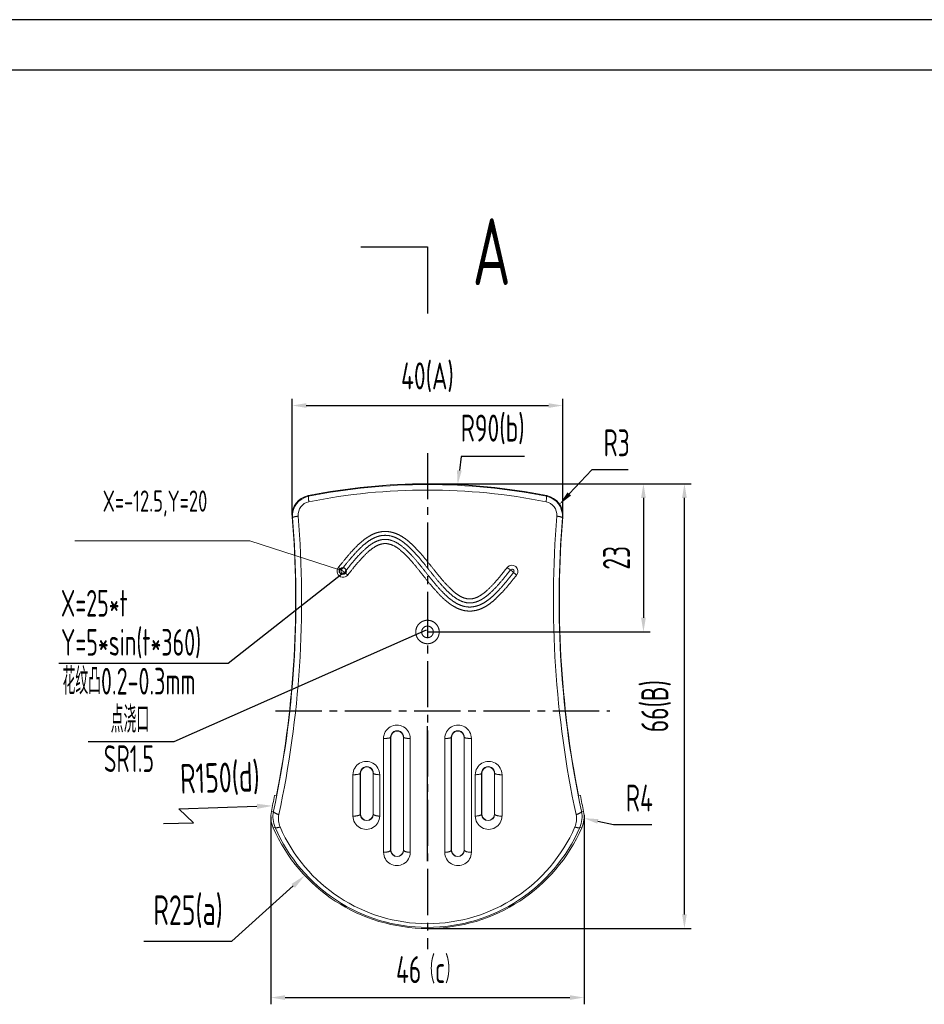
# Model space of a CAD drawing. Header units: millimetres. Extents: x 929 to 1374, y -56 to 259.
# Tile 3 of 5: x 1053 to 1187, y 113 to 259. Entities that reach past the tile are written whole.
import ezdxf
from ezdxf import colors
from ezdxf.entities.mleader import LeaderData, LeaderLine
from ezdxf.math import Vec2, Vec3

# ---------------------------------------------------------------- set-up
doc = ezdxf.new("R2010")
doc.units = ezdxf.units.MM
doc.header["$LTSCALE"] = 1.8
doc.header["$MEASUREMENT"] = 0
doc.linetypes.add('CENTER2', pattern=[28.575, 19.05, -3.175, 3.175, -3.175])
for name, color, linetype in [('1轮廓实线层', 7, 'Continuous'), ('2细线层', 4, 'Continuous'), ('3中心线层', 1, 'CENTER2'), ('6文字层', 3, 'Continuous'), ('7标注层', 4, 'Continuous')]:
    doc.layers.add(name, color=color, linetype=linetype)
doc.layers.add('图层0000', color=7, linetype='Continuous', lineweight=20)
doc.styles.add('PC_TEXTSTYLE', font='ISOCP.SHX', dxfattribs={"width": 0.707, "bigfont": 'GBCBIG.SHX'})
doc.styles.add('PC_TEXTSTYLE4', font='ISOCP.SHX', dxfattribs={"width": 0.707, "bigfont": 'GBCBIG.SHX'})
doc.styles.get("Standard").update_dxf_attribs({"font": 'txt.shx'})
doc.dimstyles.new('GB_BALLOON', dxfattribs={"dimtxt": 4, "dimasz": 2.1, "dimexe": 1, "dimexo": 0, "dimgap": 2, "dimtad": 1, "dimtoh": 1, "dimdsep": 46, "dimtxsty": 'PC_TEXTSTYLE', "dimcen": 0, "dimclrd": 4, "dimclre": 4, "dimclrt": 3, "dimadec": 0, "dimazin": 2, "dimtp": 0.1, "dimtm": 0.1, "dimtfac": 0.71, "dimtdec": 3, "dimtmove": 0, "dimatfit": 3, "dimfxl": 1, "dimtfill": 1, "dimarcsym": 0})

# ---------------------------------------------------------------- blocks, each defined once
blk = doc.blocks.new('*D5')
at = {"layer": '7标注层', "color": 4, "lineweight": -2}
for p, q in [((1113.12, 189.92), (1152.23, 189.92)), ((1151.23, 126.02), (1151.23, 187.82)), ((1113.12, 123.92), (1152.23, 123.92))]:
    blk.add_line(p, q, dxfattribs=at)
at = {"layer": '7标注层', "color": 4}
for points in [[(1151.58, 187.82), (1150.88, 187.82), (1151.23, 189.92)], [(1150.88, 126.02), (1151.58, 126.02), (1151.23, 123.92)]]:
    blk.add_solid(points, dxfattribs=at)
at = {"layer": 'Defpoints', "color": 0}
for p in [(1113.12, 189.92), (1151.23, 189.92), (1113.12, 123.92)]:
    blk.add_point(p, dxfattribs=at)
at = {"layer": '7标注层', "color": 3, "insert": (1147.03, 156.92), "char_height": 4, "attachment_point": 5, "rotation": 90, "style": 'PC_TEXTSTYLE', "bg_fill": 3, "box_fill_scale": 1.25, "bg_fill_color": 257, "bg_fill_transparency": 0}
blk.add_mtext('66(B)', dxfattribs=at)
blk = doc.blocks.new('*D46')
at = {"layer": '7标注层', "color": 4, "lineweight": -2}
for p, q in [((1113.12, 189.92), (1146.15, 189.92)), ((1145.15, 187.82), (1145.15, 170.04)), ((1113.12, 167.94), (1146.15, 167.94))]:
    blk.add_line(p, q, dxfattribs=at)
at = {"layer": '7标注层', "color": 4}
for points in [[(1145.5, 187.82), (1144.8, 187.82), (1145.15, 189.92)], [(1144.8, 170.04), (1145.5, 170.04), (1145.15, 167.94)]]:
    blk.add_solid(points, dxfattribs=at)
at = {"layer": 'Defpoints', "color": 0}
for p in [(1113.12, 189.92), (1113.12, 167.94), (1145.15, 167.94)]:
    blk.add_point(p, dxfattribs=at)
at = {"layer": '7标注层', "color": 3, "insert": (1141.15, 178.93), "char_height": 4, "attachment_point": 5, "rotation": 90, "style": 'PC_TEXTSTYLE', "bg_fill": 3, "box_fill_scale": 1.25, "bg_fill_color": 257, "bg_fill_transparency": 0}
blk.add_mtext('23', dxfattribs=at)
blk = doc.blocks.new('*D13')
at = {"layer": '7标注层', "color": 4, "lineweight": -2}
for p, q in [((1093.04, 185.26), (1093.04, 202.53)), ((1133.18, 185.48), (1133.18, 202.53)), ((1095.14, 201.53), (1131.08, 201.53))]:
    blk.add_line(p, q, dxfattribs=at)
at = {"layer": '7标注层', "color": 4}
for points in [[(1095.14, 201.88), (1095.14, 201.18), (1093.04, 201.53)], [(1131.08, 201.18), (1131.08, 201.88), (1133.18, 201.53)]]:
    blk.add_solid(points, dxfattribs=at)
at = {"layer": 'Defpoints', "color": 0}
for p in [(1133.18, 201.53), (1093.04, 185.26), (1133.18, 185.48)]:
    blk.add_point(p, dxfattribs=at)
at = {"layer": '7标注层', "color": 3, "insert": (1113.11, 205.73), "char_height": 4, "attachment_point": 5, "style": 'PC_TEXTSTYLE', "bg_fill": 3, "box_fill_scale": 1.25, "bg_fill_color": 257, "bg_fill_transparency": 0}
blk.add_mtext('40(A)', dxfattribs=at)
blk = doc.blocks.new('*D14')
at = {"layer": '7标注层', "color": 4, "lineweight": -2}
for p, q in [((1089.89, 140.49), (1089.89, 112.67)), ((1136.34, 140.8), (1136.34, 112.67)), ((1091.99, 113.67), (1134.24, 113.67))]:
    blk.add_line(p, q, dxfattribs=at)
at = {"layer": '7标注层', "color": 4}
for points in [[(1091.99, 114.02), (1091.99, 113.32), (1089.89, 113.67)], [(1134.24, 113.32), (1134.24, 114.02), (1136.34, 113.67)]]:
    blk.add_solid(points, dxfattribs=at)
at = {"layer": 'Defpoints', "color": 0}
for p in [(1089.89, 140.49), (1136.34, 140.8), (1136.34, 113.67)]:
    blk.add_point(p, dxfattribs=at)
at = {"layer": '7标注层', "color": 3, "insert": (1113.11, 117.78), "char_height": 4, "attachment_point": 5, "style": 'PC_TEXTSTYLE', "bg_fill": 3, "box_fill_scale": 1.25, "bg_fill_color": 257, "bg_fill_transparency": 0}
blk.add_mtext('46（c）', dxfattribs=at)

msp = doc.modelspace()

# ---------------------------------------------------------------- linework, layer by layer
msp.add_line((1113.117, 225.065), (1113.117, 215.165))
at = {"layer": '1轮廓实线层'}
msp.add_line((1366.595, 251.292), (966.095, 251.292), dxfattribs=at)
at = {"layer": '2细线层'}
msp.add_line((1374.095, 258.792), (928.595, 258.792), dxfattribs=at)
at = {"layer": '3中心线层', "ltscale": 0.2}
for p, q in [((1113.117, 194.474), (1113.117, 120.827)), ((1090.578, 156.203), (1140.178, 156.203))]:
    msp.add_line(p, q, dxfattribs=at)
at = {"layer": '6文字层'}
msp.add_line((1103.217, 225.065), (1113.117, 225.065), dxfattribs=at)
msp.add_solid([(1093.317, 225.065), (1103.217, 223.408), (1103.217, 226.721), (1093.317, 225.065)], dxfattribs=at)
at = {"layer": '7标注层'}
for p, q in [((1142.878, 192.001), (1137.485, 192.001)), ((1076.226, 141.693), (1087.827, 142.053)), ((1076.226, 141.693), (1078.432, 139.619)), ((1073.971, 139.481), (1078.432, 139.619)), ((1071.035, 122.03), (1084.094, 122.03))]:
    msp.add_line(p, q, dxfattribs=at)
at = {"layer": '7标注层', "color": 4, "lineweight": 0}
for p, q in [((1086.765, 181.445), (1060.809, 181.445)), ((1100.072, 177.125), (1086.765, 181.445))]:
    msp.add_line(p, q, dxfattribs=at)
at = {"layer": '7标注层', "color": 4}
msp.add_circle((1100.547, 176.97), 0.5, dxfattribs=at)
at = {"layer": '7标注层'}
msp.add_solid([(1087.839, 141.668), (1087.815, 142.437), (1090.136, 142.124)], dxfattribs=at)
at = {"layer": '图层0000'}
for p, q in [((1107.689, 152.291), (1107.654, 152.291)), ((1109.547, 152.291), (1109.585, 152.291)), ((1103.19, 146.965), (1103.156, 146.965)), ((1105.046, 146.965), (1105.086, 146.965))]:
    msp.add_line(p, q, dxfattribs=at)
for centre, radius, start, end in [((1100.594, 176.932), 0.892, 140.37594, 321.76249), ((1100.575, 176.948), 0.3, 140.32299, 321.71905), ((1108.582, 152.123), 1.981, 359.90487, 180.10068), ((1108.619, 152.298), 0.965, 359.56864, 180.43136), ((1108.618, 152.293), 0.929, 359.82409, 180.17591), ((1104.045, 146.747), 1.981, 359.90382, 180.07178), ((1104.121, 146.975), 0.965, 359.4578, 180.5422), ((1104.118, 146.969), 0.928, 359.78829, 180.21171)]:
    msp.add_arc(centre, radius, start, end, dxfattribs=at)
for points, weights in [([(1099.907, 177.501), (1100.162, 177.293), (1100.344, 177.139)], [1, 0.949053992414, 1]), ([(1101.295, 176.38), (1101.037, 176.586), (1100.811, 176.762)], [1, 0.949052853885, 1]), ([(1106.6, 152.119), (1107.618, 152.109), (1107.654, 152.291)], [1, 0.700444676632, 1]), ([(1110.563, 152.119), (1109.618, 152.123), (1109.585, 152.291)], [1, 0.726880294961, 1]), ([(1102.065, 146.745), (1103.118, 146.721), (1103.156, 146.965)], [1, 0.687102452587, 1]), ([(1106.026, 146.744), (1105.118, 146.756), (1105.086, 146.965)], [1, 0.739812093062, 1])]:
    msp.add_rational_spline(points, weights, degree=2, dxfattribs=at)
msp.add_rational_spline([(1100.342, 177.136), (1100.429, 177.065), (1100.55, 176.969), (1100.688, 176.858), (1100.811, 176.762)], [0.860339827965, 0.885078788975, 1, 0.870308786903, 0.855470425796], degree=2, knots=[0.40190861, 0.40190861, 0.40190861, 0.5, 0.5, 0.61069837, 0.61069837, 0.61069837], dxfattribs=at)

# ---------------------------------------------------------------- texts
at = {"layer": '6文字层', "style": 'PC_TEXTSTYLE4', "width": 0.667}
for s, p in [('X=25*t', (1058.742, 170.206)), ('Y=5*sin(t*360)', (1058.761, 164.41)), ('花纹凸0.2-0.3mm', (1058.986, 158.639)), ('点浇口', (1066.137, 152.972)), ('SR1.5', (1065.113, 147.15))]:
    msp.add_text(s, height=3.96, dxfattribs=at).set_placement(p)
at = {"layer": '6文字层', "insert": (1122.635, 224.357), "char_height": 9.9, "attachment_point": 5, "style": 'PC_TEXTSTYLE'}
msp.add_mtext('A', dxfattribs=at)
at = {"layer": '6文字层', "insert": (1141.181, 196.001), "char_height": 4, "attachment_point": 5, "style": 'PC_TEXTSTYLE', "bg_fill": 3, "box_fill_scale": 1.25, "bg_fill_color": 257, "bg_fill_transparency": 0}
msp.add_mtext('R3', dxfattribs=at)
at = {"layer": '7标注层', "color": 3, "insert": (1080.465, 185.045), "char_height": 3.15, "attachment_point": 9, "style": 'PC_TEXTSTYLE'}
msp.add_mtext('X=-12.5,Y=20', dxfattribs=at)

# ---------------------------------------------------------------- leaders
at = {"layer": '7标注层'}
ml = msp.add_multileader_mtext('Standard', dxfattribs=at)
ml.set_content('', color=256)
ml.set_leader_properties()
ml.build(insert=Vec2(0, 0))
ml.multileader.update_dxf_attribs({"text_right_attachment_type": 6, "text_top_attachment_type": 0, "text_bottom_attachment_type": 0, "dogleg_length": 0.36, "arrow_head_size": 0.198})
ctx = ml.context
ctx.base_point, ctx.char_height, ctx.arrow_head_size, ctx.landing_gap_size, ctx.plane_origin = Vec3(1058.354, 163.812), 1.17, 0.198, 0.099, Vec3(1102.099, 166.919)
ctx.right_attachment = 6
notes = []
notes.append((ctx, [(0, (1, 1, 0), (1083.539, 163.227), (-1, 0), 24.987, [(0, [(1100.572, 176.648)], 256, [])])]))
ctx.mtext.insert = Vec3(1058.453, 164.397)
for ctx, leaders in notes:
    for number, flags, end, landing, length, lines in leaders:
        leader = LeaderData()
        leader.index, (leader.has_last_leader_line, leader.has_dogleg_vector, leader.attachment_direction) = number, flags
        leader.last_leader_point, leader.dogleg_vector, leader.dogleg_length = Vec3(end), Vec3(landing), length
        for number, points, colour, breaks in lines:
            line = LeaderLine()
            line.index, line.vertices, line.color, line.breaks = number, Vec3.list(points), colors.encode_raw_color(colour), breaks
            leader.lines.append(line)
        ctx.leaders.append(leader)

# ---------------------------------------------------------------- next in the draw order: texts
at = {"layer": '6文字层', "insert": (1082.33, 146.091), "char_height": 4.4, "attachment_point": 5, "rotation": 1.7771, "style": 'PC_TEXTSTYLE', "bg_fill": 3, "box_fill_scale": 1.25, "bg_fill_color": 257, "bg_fill_transparency": 0}
msp.add_mtext('R150(d)', dxfattribs=at)

# ---------------------------------------------------------------- next in the draw order: dimensions: what is measured, and where the dimension line sits
at = {"layer": '7标注层'}
dim = msp.add_linear_dim(base=(1151.231, 189.924), p1=(1113.118, 123.924), p2=(1113.119, 189.924), angle=90, text='66(B)', dimstyle='GB_BALLOON', override={"dimgap": 2, "dimtad": 1, "dimjust": 0, "dimdec": 2, "dimlfac": 1, "dimpost": '<>', "dimse1": 0, "dimse2": 0, "dimsd1": 0, "dimsd2": 0, "dimtofl": 1}, dxfattribs=at)
dim.commit()
dim.dimension.update_dxf_attribs({"geometry": '*D5', "text_midpoint": (1147.031, 156.924)})

# ---------------------------------------------------------------- next in the draw order: linework, layer by layer
at = {"layer": '3中心线层', "ltscale": 0.4}
msp.add_line((1113.118, 142.927), (1113.118, 153.927), dxfattribs=at)
at = {"layer": '7标注层'}
for p, q in [((1140.705, 139.282), (1138.39, 139.815)), ((1146.382, 139.282), (1140.705, 139.282))]:
    msp.add_line(p, q, dxfattribs=at)
at = {"layer": '图层0000'}
for p, q in [((1116.689, 152.291), (1116.651, 152.291)), ((1118.547, 152.291), (1118.582, 152.291)), ((1121.19, 146.965), (1121.151, 146.965)), ((1123.046, 146.965), (1123.08, 146.965)), ((1090.433, 143.68), (1090.73, 143.71)), ((1135.803, 143.68), (1135.506, 143.71))]:
    msp.add_line(p, q, dxfattribs=at)
for centre, radius, start, end in [((1117.654, 152.122), 1.981, 359.92989, 180.08927), ((1117.617, 152.298), 0.965, 359.59076, 180.40924), ((1117.618, 152.293), 0.929, 359.82575, 180.17425), ((1122.191, 146.747), 1.981, 359.91402, 180.08866), ((1122.115, 146.974), 0.965, 359.47589, 180.52411), ((1122.118, 146.97), 0.928, 359.73987, 180.26013)]:
    msp.add_arc(centre, radius, start, end, dxfattribs=at)
for points, weights in [([(1115.673, 152.119), (1116.618, 152.123), (1116.651, 152.291)], [1, 0.726868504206, 1]), ([(1119.636, 152.12), (1118.618, 152.11), (1118.582, 152.291)], [1, 0.700485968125, 1]), ([(1120.21, 146.744), (1121.118, 146.756), (1121.151, 146.965)], [1, 0.739805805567, 1]), ([(1124.171, 146.744), (1123.118, 146.721), (1123.08, 146.965)], [1, 0.687033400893, 1])]:
    msp.add_rational_spline(points, weights, degree=2, dxfattribs=at)

# ---------------------------------------------------------------- next in the draw order: texts
at = {"layer": '6文字层', "insert": (1144.543, 143.282), "char_height": 4, "attachment_point": 5, "style": 'PC_TEXTSTYLE', "bg_fill": 3, "box_fill_scale": 1.25, "bg_fill_color": 257, "bg_fill_transparency": 0}
msp.add_mtext('R4', dxfattribs=at)

# ---------------------------------------------------------------- next in the draw order: dimensions: what is measured, and where the dimension line sits
at = {"layer": '7标注层'}
dim = msp.add_linear_dim(base=(1136.337, 113.67), p1=(1089.887, 140.486), p2=(1136.337, 140.797), text='46（c）', dimstyle='GB_BALLOON', override={"dimgap": 2, "dimtad": 1, "dimjust": 0, "dimdec": 2, "dimlfac": 1, "dimpost": '<>', "dimse1": 0, "dimse2": 0, "dimsd1": 0, "dimsd2": 0, "dimtofl": 1}, dxfattribs=at)
dim.commit()
dim.dimension.update_dxf_attribs({"geometry": '*D14', "text_midpoint": (1113.112, 117.78)})

# ---------------------------------------------------------------- next in the draw order: leaders
ml = msp.add_multileader_mtext('Standard', dxfattribs=at)
ml.set_content('', color=256)
ml.set_leader_properties()
ml.build(insert=Vec2(0, 0))
ml.multileader.update_dxf_attribs({"text_right_attachment_type": 6, "text_top_attachment_type": 0, "text_bottom_attachment_type": 0, "dogleg_length": 0.36, "arrow_head_size": 0.198})
ctx = ml.context
ctx.base_point, ctx.char_height, ctx.arrow_head_size, ctx.landing_gap_size, ctx.plane_origin = Vec3(1062.713, 152.914), 2.571, 0.198, 0.099, Vec3(1113.117, 168.25)
ctx.right_attachment = 6
notes = []
notes.append((ctx, [(0, (1, 1, 0), (1075.505, 151.628), (-1, 0), 12.594, [(0, [(1113.117, 168.25)], 256, [])])]))
ctx.mtext.insert = Vec3(1062.812, 154.2)
for ctx, leaders in notes:
    for number, flags, end, landing, length, lines in leaders:
        leader = LeaderData()
        leader.index, (leader.has_last_leader_line, leader.has_dogleg_vector, leader.attachment_direction) = number, flags
        leader.last_leader_point, leader.dogleg_vector, leader.dogleg_length = Vec3(end), Vec3(landing), length
        for number, points, colour, breaks in lines:
            line = LeaderLine()
            line.index, line.vertices, line.color, line.breaks = number, Vec3.list(points), colors.encode_raw_color(colour), breaks
            leader.lines.append(line)
        ctx.leaders.append(leader)

# ---------------------------------------------------------------- next in the draw order: linework, layer by layer
at = {"layer": '3中心线层', "ltscale": 0.4}
msp.add_line((1113.117, 133.891), (1113.117, 144.891), dxfattribs=at)
at = {"layer": '7标注层'}
msp.add_line((1084.094, 122.03), (1093.201, 130.24), dxfattribs=at)
for points in [[(1138.469, 140.156), (1138.312, 139.474), (1136.344, 140.287)], [(1093.458, 129.954), (1092.943, 130.526), (1094.916, 131.786)]]:
    msp.add_solid(points, dxfattribs=at)
at = {"layer": '图层0000'}
for p, q in [((1106.6, 152.119), (1106.602, 135.228)), ((1107.654, 152.291), (1107.656, 135.557)), ((1109.583, 135.557), (1109.585, 152.291)), ((1110.561, 135.229), (1110.563, 152.119)), ((1115.673, 152.119), (1115.675, 135.228)), ((1116.651, 152.291), (1116.653, 135.557)), ((1118.58, 135.557), (1118.582, 152.291)), ((1119.634, 135.229), (1119.636, 152.12)), ((1102.065, 146.745), (1102.066, 140.604)), ((1103.156, 146.965), (1103.156, 140.883)), ((1103.191, 140.883), (1103.19, 146.965)), ((1105.046, 146.965), (1105.045, 140.883)), ((1105.085, 140.883), (1105.086, 146.965)), ((1106.026, 140.604), (1106.026, 146.744)), ((1120.21, 146.744), (1120.21, 140.605)), ((1121.151, 146.965), (1121.151, 140.883)), ((1121.191, 140.883), (1121.19, 146.965)), ((1123.046, 146.965), (1123.045, 140.883)), ((1123.08, 140.883), (1123.08, 146.965)), ((1124.171, 140.604), (1124.171, 146.744)), ((1089.967, 141.279), (1090.281, 141.311)), ((1103.191, 140.883), (1103.156, 140.883)), ((1105.045, 140.883), (1105.085, 140.883)), ((1121.191, 140.883), (1121.151, 140.883)), ((1123.045, 140.883), (1123.08, 140.883)), ((1136.269, 141.279), (1135.955, 141.311)), ((1090.224, 138.88), (1090.526, 138.897)), ((1136.012, 138.88), (1135.71, 138.897)), ((1107.692, 135.557), (1107.656, 135.557)), ((1109.544, 135.557), (1109.583, 135.557)), ((1116.692, 135.557), (1116.653, 135.557)), ((1118.544, 135.557), (1118.58, 135.557))]:
    msp.add_line(p, q, dxfattribs=at)
for centre, radius, start, end in [((934.215, 172.784), 158.906, 348.56464, 349.44667), ((1295.884, 173.549), 162.844, 190.56913, 191.42983), ((1093.882, 140.486), 3.994, 168.55637, 203.70607), ((1094.174, 140.487), 3.979, 168.04951, 203.55469), ((1094.023, 140.193), 3.012, 167.88066, 203.40706), ((1104.046, 140.601), 1.98, 179.90225, 0.08522), ((1104.121, 140.893), 0.964, 180.58978, 359.41022), ((1104.118, 140.88), 0.927, 179.82785, 0.17215), ((1122.19, 140.601), 1.98, 179.87651, 0.08892), ((1122.115, 140.892), 0.964, 180.58335, 359.41665), ((1122.118, 140.879), 0.927, 179.74552, 0.25448), ((1132.214, 140.193), 3.012, 336.5914, 12.12081), ((1132.063, 140.487), 3.979, 336.44427, 11.95146), ((1132.356, 140.486), 3.993, 336.28409, 11.4475), ((1113.118, 148.924), 25, 203.68783, 336.31217), ((1113.118, 148.711), 24.632, 203.48086, 336.51915), ((1113.118, 148.453), 23.817, 203.39351, 336.6065), ((1108.582, 135.225), 1.979, 179.89475, 0.13205), ((1108.619, 135.569), 0.964, 180.68338, 359.31662), ((1108.618, 135.554), 0.926, 179.8033, 0.1967), ((1117.654, 135.225), 1.979, 179.90422, 0.11064), ((1117.617, 135.569), 0.964, 180.70299, 359.29701), ((1117.618, 135.554), 0.926, 179.80633, 0.19367)]:
    msp.add_arc(centre, radius, start, end, dxfattribs=at)
for points in [[(1107.692, 135.557), (1107.691, 140.995), (1107.69, 146.591), (1107.689, 152.291)], [(1109.547, 152.291), (1109.546, 146.591), (1109.545, 140.995), (1109.544, 135.557)], [(1116.692, 135.557), (1116.691, 140.995), (1116.69, 146.591), (1116.689, 152.291)], [(1118.547, 152.291), (1118.546, 146.591), (1118.545, 140.995), (1118.544, 135.557)]]:
    msp.add_open_spline(points, degree=3, dxfattribs=at)
for points, weights in [([(1090.281, 141.311), (1090.254, 141.035), (1091.078, 140.826)], [1, 0.759896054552, 1]), ([(1102.066, 140.604), (1103.118, 140.576), (1103.156, 140.883)], [1, 0.687354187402, 1]), ([(1106.026, 140.604), (1105.118, 140.619), (1105.085, 140.883)], [1, 0.739943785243, 1]), ([(1120.21, 140.605), (1121.118, 140.619), (1121.151, 140.883)], [1, 0.740060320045, 1]), ([(1124.171, 140.604), (1123.118, 140.576), (1123.08, 140.883)], [1, 0.687310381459, 1]), ([(1135.955, 141.311), (1135.982, 141.035), (1135.158, 140.826)], [1, 0.759896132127, 1]), ([(1090.526, 138.897), (1090.612, 138.764), (1091.259, 138.997)], [1, 0.812872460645, 1]), ([(1135.71, 138.897), (1135.625, 138.764), (1134.977, 138.997)], [1, 0.812872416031, 1]), ([(1106.602, 135.228), (1107.618, 135.21), (1107.656, 135.557)], [1, 0.701164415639, 1]), ([(1110.561, 135.229), (1109.618, 135.235), (1109.583, 135.557)], [1, 0.727492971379, 1]), ([(1115.675, 135.228), (1116.618, 135.235), (1116.653, 135.557)], [1, 0.727384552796, 1]), ([(1119.634, 135.229), (1118.618, 135.21), (1118.58, 135.557)], [1, 0.701225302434, 1])]:
    msp.add_rational_spline(points, weights, degree=2, dxfattribs=at)

# ---------------------------------------------------------------- next in the draw order: dimensions: what is measured, and where the dimension line sits
at = {"layer": '7标注层'}
dim = msp.add_linear_dim(base=(1145.15, 167.936), p1=(1113.117, 189.924), p2=(1113.117, 167.936), angle=90, text='23', dimstyle='GB_BALLOON', override={"dimgap": 2, "dimtad": 1, "dimdec": 2, "dimlfac": 1, "dimpost": '<>', "dimse1": 0, "dimse2": 0, "dimsd1": 0, "dimsd2": 0, "dimtofl": 1}, dxfattribs=at)
dim.commit()
dim.dimension.update_dxf_attribs({"geometry": '*D46', "text_midpoint": (1145.15, 178.93), "dimtype": 160})

# ---------------------------------------------------------------- next in the draw order: linework, layer by layer
msp.add_line((1137.485, 192.001), (1134.146, 188.411), dxfattribs=at)
at = {"layer": '图层0000'}
for centre, radius, start, end in [((1125.636, 176.933), 0.898, 321.52612, 140.97593), ((1129.607, 183.297), 7.445, 231.16063, 235.81746), ((1125.659, 176.948), 0.302, 321.4677, 140.95224), ((1123.248, 173.949), 3.861, 46.72517, 55.69719), ((1130.639, 181.767), 6.898, 226.54801, 231.43333)]:
    msp.add_arc(centre, radius, start, end, dxfattribs=at)
for points, knots in [([(1124.938, 177.498), (1124.36, 176.759), (1123.127, 175.256), (1122.039, 174.161), (1121.426, 173.657), (1120.946, 173.318), (1120.388, 173.03), (1119.849, 172.863), (1119.333, 172.817), (1118.716, 172.898), (1117.906, 173.243), (1117.145, 173.792), (1116.296, 174.559), (1115.309, 175.645), (1114.236, 176.965), (1113.227, 178.241), (1112.363, 179.291), (1111.601, 180.142), (1110.832, 180.932), (1110.095, 181.561), (1109.478, 182.014), (1108.754, 182.414), (1108.042, 182.684), (1107.334, 182.83), (1106.618, 182.853), (1105.883, 182.744), (1105.113, 182.488), (1104.285, 182.048), (1103.383, 181.383), (1102.46, 180.517), (1101.528, 179.493), (1100.475, 178.223), (1099.907, 177.501)], [0.00000058, 0.00000058, 0.00000058, 0.05706771, 0.11794449, 0.15050652, 0.1660115, 0.18603423, 0.20391303, 0.22010881, 0.23507815, 0.25756468, 0.28794367, 0.31412697, 0.35695967, 0.40275571, 0.45973063, 0.50115742, 0.54202292, 0.57030914, 0.60882324, 0.62900248, 0.65519062, 0.67905138, 0.70121753, 0.72271155, 0.74444937, 0.76749604, 0.79331635, 0.82399066, 0.86093213, 0.90036025, 0.94454613, 1, 1, 1]), ([(1125.424, 177.138), (1124.84, 176.392), (1123.579, 174.862), (1122.451, 173.724), (1121.798, 173.185), (1121.266, 172.81), (1120.625, 172.478), (1119.974, 172.276), (1119.333, 172.218), (1118.572, 172.317), (1117.625, 172.721), (1116.78, 173.331), (1115.883, 174.143), (1114.864, 175.267), (1113.774, 176.603), (1112.764, 177.881), (1111.912, 178.921), (1111.166, 179.757), (1110.422, 180.518), (1109.72, 181.116), (1109.148, 181.534), (1108.493, 181.897), (1107.864, 182.135), (1106.945, 182.322), (1106.006, 182.184), (1105.332, 181.96), (1104.585, 181.564), (1103.744, 180.945), (1102.863, 180.119), (1101.954, 179.121), (1100.911, 177.861), (1100.342, 177.136)], [0.00000058, 0.00000058, 0.00000058, 0.05748681, 0.11999378, 0.15434649, 0.17113926, 0.19364263, 0.21468654, 0.23462872, 0.25340291, 0.28068903, 0.31511255, 0.34334361, 0.38797592, 0.43473886, 0.49197878, 0.53303654, 0.57320719, 0.60072609, 0.63755273, 0.65645598, 0.68036745, 0.70165238, 0.72094733, 0.75788146, 0.77776102, 0.800591, 0.82860909, 0.86339795, 0.90138016, 0.94471158, 1, 1, 1]), ([(1100.811, 176.762), (1101.486, 177.626), (1102.823, 179.221), (1103.912, 180.295), (1104.556, 180.804), (1105.092, 181.163), (1105.739, 181.473), (1106.4, 181.65), (1107.059, 181.675), (1107.842, 181.528), (1108.818, 181.054), (1109.958, 180.151), (1111.005, 179.053), (1112.082, 177.778), (1113.095, 176.491), (1114.097, 175.242), (1115.145, 174.055), (1116.113, 173.088), (1117.064, 172.376), (1117.794, 171.973), (1118.479, 171.73), (1119.421, 171.573), (1120.341, 171.744), (1120.966, 171.97), (1121.62, 172.32), (1122.31, 172.811), (1122.917, 173.347), (1123.696, 174.117), (1124.551, 175.096), (1125.407, 176.142), (1125.895, 176.76)], [0, 0, 0, 0.066059, 0.1253669, 0.1581729, 0.1747828, 0.1970192, 0.2179259, 0.2380895, 0.2575437, 0.2859239, 0.3228559, 0.3736752, 0.4144373, 0.4745364, 0.5132573, 0.5710957, 0.6086876, 0.6534251, 0.6801763, 0.7036315, 0.7238538, 0.7608219, 0.7799079, 0.8008706, 0.8246522, 0.8519627, 0.8735989, 0.9181624, 0.9522286, 1, 1, 1]), ([(1101.295, 176.38), (1101.962, 177.235), (1103.272, 178.799), (1104.317, 179.828), (1105.171, 180.507), (1105.954, 180.888), (1106.497, 181.033), (1107.024, 181.054), (1107.665, 180.935), (1108.511, 180.523), (1109.566, 179.69), (1110.569, 178.64), (1111.624, 177.387), (1112.631, 176.107), (1113.643, 174.849), (1114.711, 173.64), (1115.72, 172.63), (1116.736, 171.869), (1117.543, 171.423), (1118.32, 171.145), (1119.06, 171.021), (1119.778, 171.029), (1120.486, 171.162), (1121.195, 171.419), (1121.919, 171.807), (1122.663, 172.338), (1123.304, 172.905), (1124.107, 173.701), (1124.981, 174.7), (1125.847, 175.753), (1126.339, 176.374)], [0, 0, 0, 0.0654669, 0.1230856, 0.1539399, 0.1887654, 0.2063304, 0.2225589, 0.238102, 0.2617523, 0.2948349, 0.343026, 0.3826489, 0.4421842, 0.4810684, 0.5397313, 0.5784892, 0.6258116, 0.6550029, 0.6813827, 0.7047395, 0.7265798, 0.7480193, 0.7700083, 0.7935647, 0.8196202, 0.8488087, 0.8714294, 0.9172868, 0.9518722, 1, 1, 1]), ([(1113.118, 166.184), (1113.354, 166.185), (1113.806, 166.31), (1114.208, 166.549), (1114.533, 166.886), (1114.757, 167.296), (1114.864, 167.752), (1114.848, 168.219), (1114.709, 168.666), (1114.456, 169.06), (1114.109, 169.373), (1113.691, 169.584), (1113.14, 169.695), (1112.585, 169.597), (1112.162, 169.396), (1111.807, 169.091), (1111.546, 168.703), (1111.396, 168.26), (1111.368, 167.793), (1111.465, 167.336), (1111.679, 166.92), (1111.995, 166.575), (1112.391, 166.327), (1112.861, 166.185), (1113.118, 166.184)], [0, 0, 0, 0.0428886, 0.08542, 0.1279534, 0.170491, 0.2130335, 0.2555806, 0.2981305, 0.3406807, 0.3832285, 0.425772, 0.4683105, 0.5278743, 0.5704123, 0.6129554, 0.6555029, 0.698053, 0.740603, 0.7831504, 0.8256934, 0.8682314, 0.9107652, 0.9532967, 1, 1, 1]), ([(1113.118, 167.075), (1113.235, 167.075), (1113.574, 167.169), (1113.902, 167.508), (1114.011, 167.967), (1113.871, 168.417), (1113.52, 168.733), (1113.129, 168.813), (1112.735, 168.742), (1112.377, 168.435), (1112.226, 167.988), (1112.324, 167.527), (1112.643, 167.18), (1112.991, 167.075), (1113.118, 167.075)], [0, 0, 0, 0.0429166, 0.1280081, 0.2130581, 0.2980994, 0.3831741, 0.4682894, 0.527893, 0.6130095, 0.6980862, 0.7831283, 0.8681769, 0.9532664, 1, 1, 1])]:
    msp.add_open_spline(points, degree=2, knots=knots, dxfattribs=at)

# ---------------------------------------------------------------- next in the draw order: texts
at = {"layer": '6文字层', "insert": (1077.608, 126.43), "char_height": 4.4, "attachment_point": 5, "style": 'PC_TEXTSTYLE', "bg_fill": 3, "box_fill_scale": 1.25, "bg_fill_color": 257, "bg_fill_transparency": 0}
msp.add_mtext('R25(a)', dxfattribs=at)

# ---------------------------------------------------------------- next in the draw order: dimensions: what is measured, and where the dimension line sits
at = {"layer": '7标注层'}
dim = msp.add_linear_dim(base=(1133.184, 201.533), p1=(1093.044, 185.262), p2=(1133.184, 185.482), text='40(A)', dimstyle='GB_BALLOON', override={"dimgap": 2, "dimtad": 1, "dimjust": 0, "dimdec": 2, "dimlfac": 1, "dimpost": '<>', "dimse1": 0, "dimse2": 0, "dimsd1": 0, "dimsd2": 0, "dimtofl": 1}, dxfattribs=at)
dim.commit()
dim.dimension.update_dxf_attribs({"geometry": '*D13', "text_midpoint": (1113.114, 205.733)})

# ---------------------------------------------------------------- next in the draw order: linework, layer by layer
for p, q in [((1118.096, 193.983), (1117.843, 191.898)), ((1127.504, 193.983), (1118.096, 193.983))]:
    msp.add_line(p, q, dxfattribs=at)
for points in [[(1117.496, 191.94), (1118.191, 191.856), (1117.591, 189.813)], [(1133.89, 188.65), (1134.402, 188.173), (1132.716, 186.874)]]:
    msp.add_solid(points, dxfattribs=at)
at = {"layer": '图层0000'}
for p, q in [((1095.417, 188.166), (1095.473, 188.058)), ((1130.82, 188.166), (1130.763, 188.058)), ((1093.056, 184.99), (1093.107, 184.892)), ((1133.18, 184.99), (1133.129, 184.892))]:
    msp.add_line(p, q, dxfattribs=at)
for centre, radius, start, end in [((1113.118, 99.93), 89.994, 78.65622, 101.34381), ((1113.118, 100.029), 89.78, 78.66543, 101.33457), ((1113.118, 99.584), 89.409, 78.6564, 101.34361), ((1096.008, 185.262), 2.964, 101.50885, 185.26414), ((1096.076, 185.141), 2.979, 101.67997, 184.79635), ((1095.934, 185.29), 1.997, 101.59652, 185.17745), ((1130.303, 185.29), 1.997, 354.82272, 78.40273), ((1130.16, 185.141), 2.979, 355.20376, 78.31929), ((1130.229, 185.263), 2.963, 354.71561, 78.51107), ((943.678, 172.701), 149.926, 347.91443, 4.66397), ((943.519, 172.712), 150.041, 348.85476, 4.69362), ((941.781, 172.724), 152.667, 347.93972, 4.65354), ((1284.454, 172.724), 152.665, 175.3464, 192.06034), ((1282.557, 172.701), 149.925, 175.33596, 192.08562), ((1282.683, 172.71), 150.007, 175.30448, 191.14693)]:
    msp.add_arc(centre, radius, start, end, dxfattribs=at)
for points, weights in [([(1095.473, 188.058), (1095.402, 187.976), (1095.532, 187.247)], [1, 0.798235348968, 1]), ([(1130.763, 188.058), (1130.834, 187.976), (1130.704, 187.247)], [1, 0.798235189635, 1]), ([(1093.107, 184.892), (1093.126, 185.024), (1093.944, 185.11)], [1, 0.768860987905, 1]), ([(1133.129, 184.892), (1133.11, 185.024), (1132.292, 185.11)], [1, 0.76886107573, 1])]:
    msp.add_rational_spline(points, weights, degree=2, dxfattribs=at)

# ---------------------------------------------------------------- next in the draw order: texts
at = {"layer": '6文字层', "insert": (1122.788, 197.983), "char_height": 4, "attachment_point": 5, "style": 'PC_TEXTSTYLE', "bg_fill": 3, "box_fill_scale": 1.25, "bg_fill_color": 257, "bg_fill_transparency": 0}
msp.add_mtext('R90(b)', dxfattribs=at)

doc.saveas('drawing.dxf')
